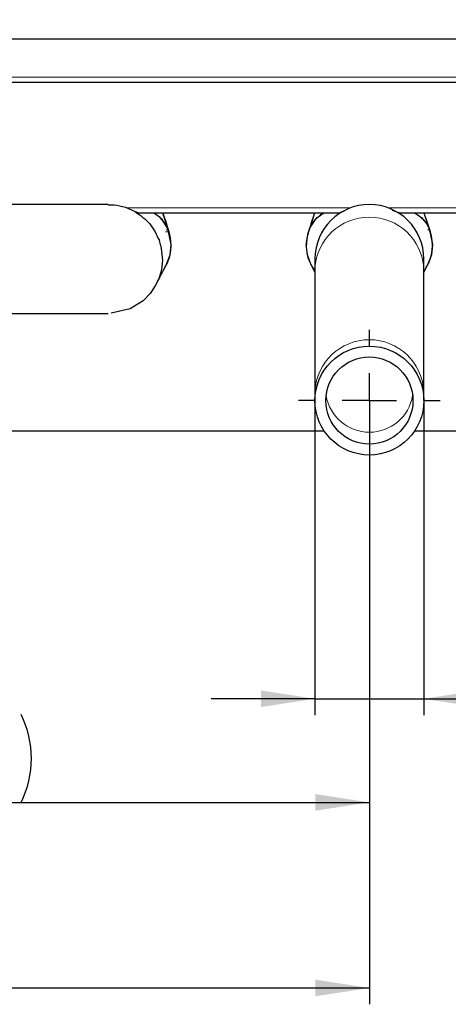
# Paper-space layout 'Blatt3' of a CAD drawing. Header units: millimetres. Extents: x 5 to 418, y 2 to 292.
# Tile 4 of 40: x 204 to 230, y 80 to 140. Entities that reach past the tile are written whole.
import ezdxf

# ---------------------------------------------------------------- set-up
doc = ezdxf.new("R2010")
doc.units = ezdxf.units.MM
doc.layers.add('SLD-0', color=7, linetype='Continuous')
doc.styles.add('SLDTEXTSTYLE0', font='TXT', dxfattribs={"width": 0.605})
doc.styles.add('SLDTEXTSTYLE3', font='TXT', dxfattribs={"width": 0.57})
doc.dimstyles.new('SLDDIMSTYLE4', dxfattribs={"dimtxt": 3.5, "dimasz": 3.302, "dimexe": 0, "dimexo": 0.0625, "dimgap": 0.875, "dimtad": 1, "dimlfac": 1.5, "dimrnd": 1e-09, "dimzin": 12, "dimdsep": 46, "dimtxsty": 'SLDTEXTSTYLE0', "dimsah": 1, "dimcen": 0.09, "dimadec": 0, "dimazin": 3, "dimtfac": 1, "dimtmove": 0, "dimatfit": 0, "dimfxl": 1, "dimfrac": 2, "dimtolj": 1, "dimtzin": 12, "dimarcsym": 0})
doc.dimstyles.new('SLDDIMSTYLE5', dxfattribs={"dimtxt": 3.5, "dimasz": 3.302, "dimexe": 0, "dimexo": 0.0625, "dimgap": 0.875, "dimtad": 1, "dimlfac": 1.5, "dimrnd": 1e-09, "dimzin": 12, "dimdsep": 46, "dimtxsty": 'SLDTEXTSTYLE0', "dimsah": 1, "dimcen": 0.09, "dimadec": 0, "dimazin": 3, "dimtfac": 1, "dimtofl": 0, "dimtmove": 0, "dimatfit": 3, "dimfxl": 1, "dimfrac": 2, "dimtolj": 1, "dimtzin": 12, "dimarcsym": 0})

# ---------------------------------------------------------------- blocks, each defined once
blk = doc.blocks.new('_D_12')
at = {"layer": 'SLD-0', "color": 7}
for p, q in [((221.949, 117.005), (221.949, 97.76)), ((228.616, 117.005), (228.616, 97.76)), ((221.949, 98.76), (215.599, 98.76)), ((221.949, 98.76), (228.616, 98.76)), ((228.616, 98.76), (251.623, 98.76))]:
    blk.add_line(p, q, dxfattribs=at)
for points in [[(221.949, 98.76), (218.647, 99.268), (218.647, 98.252)], [(228.616, 98.76), (231.918, 98.252), (231.918, 99.268)]]:
    blk.add_solid(points, dxfattribs=at)
at = {"layer": 'SLD-0', "color": 7, "char_height": 3.5, "attachment_point": 1}
for s, insert, style in [('D =', (233.556, 103.281), 'SLDTEXTSTYLE3'), ('%%c', (241.173, 103.272), 'SLDTEXTSTYLE0'), ('10', (246.276, 103.281), 'SLDTEXTSTYLE0')]:
    blk.add_mtext(s, dxfattribs=dict(at, insert=insert, style=style))
blk = doc.blocks.new('_D_13')
at = {"layer": 'SLD-0', "color": 7}
for p, q in [((177.283, 117.005), (177.283, 91.421)), ((225.283, 117.005), (225.283, 91.421)), ((177.283, 92.421), (225.283, 92.421))]:
    blk.add_line(p, q, dxfattribs=at)
for centre, start, end in [((203.98, 95.106), 153.43495, 206.56505), ((198.585, 95.106), 333.43495, 26.56505)]:
    blk.add_arc(centre, 6.006, start, end, dxfattribs=at)
for points in [[(177.283, 92.421), (180.585, 91.913), (180.585, 92.929)], [(225.283, 92.421), (221.981, 92.929), (221.981, 91.913)]]:
    blk.add_solid(points, dxfattribs=at)
at = {"layer": 'SLD-0', "color": 7, "insert": (198.609, 96.932), "char_height": 3.5, "attachment_point": 1, "style": 'SLDTEXTSTYLE0'}
blk.add_mtext('72', dxfattribs=at)
blk = doc.blocks.new('_D_15')
at = {"layer": 'SLD-0', "color": 7}
for p, q in [((130.949, 139.138), (130.949, 80.066)), ((225.283, 117.005), (225.283, 80.066)), ((130.949, 81.066), (225.283, 81.066))]:
    blk.add_line(p, q, dxfattribs=at)
for points in [[(130.949, 81.066), (134.251, 80.558), (134.251, 81.574)], [(225.283, 81.066), (221.981, 81.574), (221.981, 80.558)]]:
    blk.add_solid(points, dxfattribs=at)
at = {"layer": 'SLD-0', "color": 7, "insert": (172.1, 85.577), "char_height": 3.5, "attachment_point": 1, "style": 'SLDTEXTSTYLE0'}
blk.add_mtext('141,5', dxfattribs=at)
blk = doc.blocks.new('_D_16')
at = {"layer": 'SLD-0', "color": 7}
for p, q in [((130.949, 139.138), (130.949, 268.927)), ((320.949, 139.138), (320.949, 268.927)), ((130.949, 267.927), (320.949, 267.927))]:
    blk.add_line(p, q, dxfattribs=at)
for points in [[(130.949, 267.927), (134.251, 267.419), (134.251, 268.435)], [(320.949, 267.927), (317.647, 268.435), (317.647, 267.419)]]:
    blk.add_solid(points, dxfattribs=at)
at = {"layer": 'SLD-0', "color": 7, "insert": (221.939, 272.438), "char_height": 3.5, "attachment_point": 1, "style": 'SLDTEXTSTYLE0'}
blk.add_mtext('285', dxfattribs=at)
blk = doc.blocks.new('SW_CENTERMARKSYMBOL_1')
at = {"layer": 'SLD-0', "color": 0}
for p, q in [((0, 3.333), (0, 4.333)), ((0, 0), (0, 1.667)), ((-3.333, 0), (-4.333, 0)), ((0, 0), (-1.667, 0)), ((0, 0), (0, -1.667)), ((0, 0), (1.667, 0)), ((3.333, 0), (4.333, 0)), ((0, -3.333), (0, -4.333))]:
    blk.add_line(p, q, dxfattribs=at)

psp = doc.layouts.new('Blatt3')

# ---------------------------------------------------------------- linework, layer by layer
at = {"color": 7, "linetype": 'Continuous', "lineweight": 25}
for p, q in [((134.2826, 139.1382), (317.6159, 139.1382)), ((317.6159, 136.4716), (134.2826, 136.4716)), ((209.2826, 129.0049), (193.2826, 129.0049)), ((210.3502, 128.8293), (210.9381, 128.5648)), ((211.1779, 128.4716), (210.9599, 128.5464)), ((222.6912, 128.4716), (211.8739, 128.4716)), ((212.3356, 128.3163), (212.0832, 128.4716)), ((212.5903, 128.0908), (212.3356, 128.3163)), ((212.6375, 128.4716), (212.8573, 127.8089)), ((213.0153, 127.3339), (212.638, 128.4716)), ((221.9271, 128.4716), (221.5498, 127.3339)), ((221.9276, 128.4716), (221.7078, 127.8089)), ((221.9749, 128.0908), (222.2295, 128.3163)), ((304.6159, 128.4716), (227.8739, 128.4716)), ((228.0832, 128.4716), (228.3356, 128.3163)), ((228.3356, 128.3163), (228.5903, 128.0908)), ((228.8573, 127.8089), (228.6375, 128.4716)), ((229.0153, 127.3339), (228.638, 128.4716)), ((212.9492, 127.5334), (212.5903, 128.0908)), ((212.8573, 127.8089), (212.9296, 127.5592)), ((221.6159, 127.5334), (221.9749, 128.0908)), ((221.7078, 127.8089), (221.6355, 127.5592)), ((228.9296, 127.5592), (228.8573, 127.8089)), ((212.8647, 127.4716), (212.9697, 127.4716)), ((213.1491, 126.5492), (212.9492, 127.5334)), ((221.5955, 127.4716), (221.6239, 127.4716)), ((228.8647, 127.4716), (228.9697, 127.4716)), ((228.9492, 127.5334), (229.1491, 126.5492)), ((213.0794, 125.9187), (213.1491, 126.5492)), ((221.4857, 125.9187), (221.416, 126.5492)), ((229.1491, 126.5492), (229.0794, 125.9187)), ((212.5183, 126.4721), (212.6152, 125.6009)), ((212.8472, 125.2942), (213.0794, 125.9187)), ((221.7179, 125.2942), (221.4857, 125.9187)), ((229.0794, 125.9187), (228.8472, 125.2942)), ((212.6152, 125.6009), (212.5489, 125.0067)), ((221.9492, 125.6716), (221.9492, 125.0891)), ((228.6159, 125.0891), (228.6159, 125.6716)), ((212.5489, 125.0067), (212.3817, 124.4441)), ((221.7427, 125.2478), (221.9492, 124.8636)), ((221.9492, 125.0891), (221.9492, 117.5874)), ((228.6159, 124.8636), (228.8228, 125.2484)), ((228.6159, 117.5874), (228.6159, 125.0891)), ((212.3817, 124.4441), (212.1765, 124.0174)), ((211.8601, 123.5579), (211.4224, 123.1157)), ((212.1765, 124.0174), (211.8601, 123.5579)), ((211.4224, 123.1157), (210.6279, 122.6218)), ((193.2826, 122.3382), (209.2826, 122.3382)), ((210.6279, 122.6218), (209.4798, 122.3441)), ((221.9492, 117.5874), (221.9492, 117.0049)), ((228.6159, 117.0049), (228.6159, 117.5874)), ((222.5209, 115.1382), (180.0442, 115.1382)), ((266.6159, 115.1382), (228.0442, 115.1382))]:
    psp.add_line(p, q, dxfattribs=at)
at = {"color": 7, "linetype": 'Continuous', "lineweight": 18}
for p, q in [((134.2826, 136.7991), (317.6159, 136.7991)), ((210.4173, 128.7991), (224.1294, 128.7991)), ((226.4357, 128.7991), (304.6159, 128.7991)), ((212.8001, 127.3339), (213.0153, 127.3339)), ((228.9467, 127.3339), (229.0153, 127.3339))]:
    psp.add_line(p, q, dxfattribs=at)
at = {"color": 7, "linetype": 'Continuous', "lineweight": 25}
for radius in [3.3333, 2.6667]:
    psp.add_circle((225.2826, 117.0049), radius, dxfattribs=at)
for centre, radius, start, end in [((225.2826, 125.6716), 3.3333, 0, 180), ((223.3159, 126.8329), 1.8387, 116.973199, 126.216085), ((227.2492, 126.8329), 1.8387, 22.395845, 43.16811), ((210.5159, 126.5049), 2.6333, 328.734397, 18.349108), ((224.0492, 126.5049), 2.6333, 161.650892, 217.110976), ((224.0675, 126.5232), 2.6516, 157.604155, 179.438722), ((226.5159, 126.5049), 2.6333, 328.734397, 18.349108), ((209.2826, 125.6716), 3.3333, 13.896529, 19.574593)]:
    psp.add_arc(centre, radius, start, end, dxfattribs=at)
at = {"color": 7, "linetype": 'Continuous', "lineweight": 18}
for centre, radius, start, end in [((225.2826, 124.8906), 3.3392, 3.406288, 176.593712), ((225.2826, 117.389), 3.3392, 3.406288, 176.593712), ((225.2826, 117.7577), 2.6875, 189.649736, 350.350264)]:
    psp.add_arc(centre, radius, start, end, dxfattribs=at)
at = {"color": 7, "linetype": 'Continuous', "lineweight": 25}
for points, knots in [([(209.2825, 128.9855), (209.4051, 128.9897), (209.7681, 129.002), (210.1183, 128.8981), (210.3502, 128.8293)], [0, 0, 0, 0, 0.3377459, 1, 1, 1, 1]), ([(212.0832, 128.4716), (211.9775, 128.4716), (211.8189, 128.4716), (211.5974, 128.4716), (211.447, 128.4716), (211.3178, 128.4716), (211.2317, 128.4716), (211.1949, 128.4716), (211.1779, 128.4716)], [0, 0, 0, 0, 0.3194603, 0.4793005, 0.6391772, 0.7628116, 0.8900472, 1, 1, 1, 1]), ([(223.3872, 128.4716), (223.3677, 128.4716), (223.328, 128.4716), (223.2417, 128.4716), (223.1435, 128.4716), (223.0198, 128.4716), (222.8581, 128.4716), (222.6658, 128.4716), (222.5432, 128.4716), (222.4819, 128.4716)], [0, 0, 0, 0, 0.1246548, 0.2531871, 0.3457133, 0.4388746, 0.6263305, 0.8130831, 1, 1, 1, 1]), ([(223.7582, 128.6026), (223.7432, 128.5968), (223.6231, 128.5508), (223.4973, 128.5085), (223.3872, 128.4716)], [0, 0, 0, 0, 0.1248442, 1, 1, 1, 1]), ([(227.1779, 128.4716), (227.0933, 128.4999), (226.9328, 128.5537), (226.7796, 128.6126), (226.7071, 128.6405)], [0, 0, 0, 0, 0.5267891, 1, 1, 1, 1]), ([(228.0832, 128.4716), (227.9775, 128.4716), (227.8189, 128.4716), (227.5974, 128.4716), (227.447, 128.4716), (227.3178, 128.4716), (227.2317, 128.4716), (227.1949, 128.4716), (227.1779, 128.4716)], [0, 0, 0, 0, 0.3194603, 0.4793005, 0.6391772, 0.7628116, 0.8900472, 1, 1, 1, 1]), ([(212.2747, 124.2024), (212.3613, 124.3745), (212.5353, 124.7202), (212.7267, 125.0719), (212.8228, 125.2484)], [0, 0, 0, 0, 0.4980234, 1, 1, 1, 1])]:
    psp.add_open_spline(points, degree=3, knots=knots, dxfattribs=at)
for points in [[(210.9381, 128.5648), (211.2652, 128.3352), (211.9195, 127.8762), (212.2553, 127.151), (212.4233, 126.7884)], [(212.9296, 127.5592), (212.8282, 127.7487), (212.6253, 128.1275), (212.2619, 128.3569), (212.0802, 128.4716)], [(221.6355, 127.5592), (221.737, 127.7487), (221.9398, 128.1275), (222.3032, 128.3569), (222.4849, 128.4716)], [(228.0802, 128.4716), (228.2619, 128.3569), (228.6253, 128.1275), (228.8282, 127.7487), (228.9296, 127.5592)]]:
    psp.add_open_spline(points, degree=3, dxfattribs=at)

# ---------------------------------------------------------------- block references
at = {"layer": 'SLD-0', "color": 7}
psp.add_blockref('SW_CENTERMARKSYMBOL_1', (225.2826, 117.0049), dxfattribs=at)

# ---------------------------------------------------------------- dimensions: what is measured, and where the dimension line sits
for base, p2, picture, middle in [((320.9492, 267.9266), (320.9492, 139.1382), '_D_16', (225.9492, 267.9266)), ((225.2826, 81.0657), (225.2826, 117.0049), '_D_15', (178.1159, 81.0657))]:
    dim = psp.add_linear_dim(base=base, p1=(130.9492, 139.1382), p2=p2, dimstyle='SLDDIMSTYLE5', dxfattribs=at)
    dim.commit()
    dim.dimension.update_dxf_attribs({"geometry": picture, "text_midpoint": middle, "dimtype": 160})
for base, p1, p2, text, dimstyle, picture, middle in [((225.2826, 92.4206), (177.2826, 117.0049), (225.2826, 117.0049), '(<>)', 'SLDDIMSTYLE5', '_D_13', (201.2826, 92.4206)), ((228.6159, 98.7599), (221.9492, 117.0049), (228.6159, 117.0049), 'D =%%c<>', 'SLDDIMSTYLE4', '_D_12', (242.5897, 98.7599))]:
    dim = psp.add_linear_dim(base=base, p1=p1, p2=p2, text=text, dimstyle=dimstyle, dxfattribs=at)
    dim.commit()
    dim.dimension.update_dxf_attribs({"geometry": picture, "text_midpoint": middle, "dimtype": 160})

doc.saveas('drawing.dxf')
